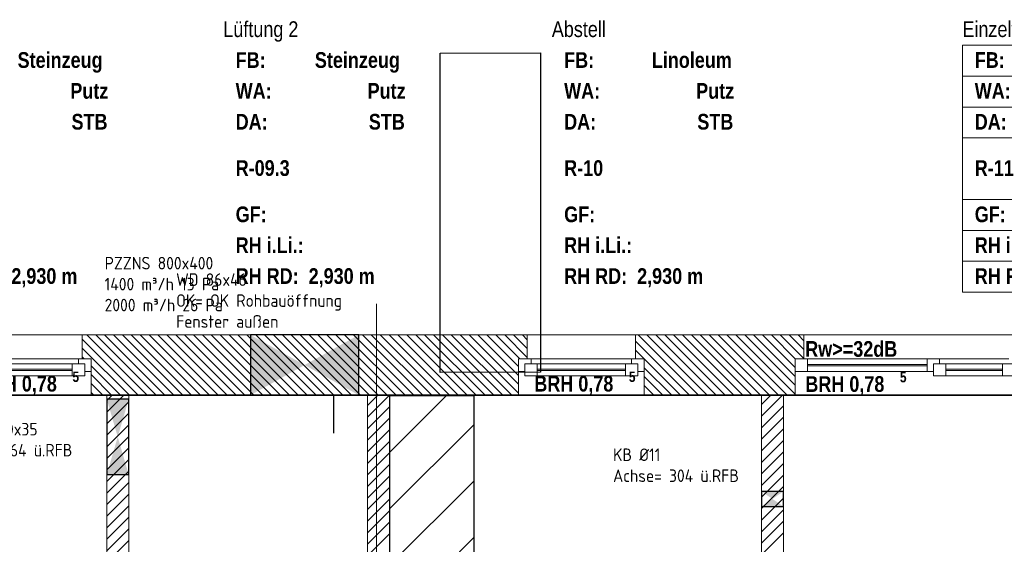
# Model space of a CAD drawing. Header units: millimetres. Extents: x 634730 to 711346, y 362082 to 425615.
# Tile 139 of 160: x 691789 to 699621, y 403270 to 407444. Entities that reach past the tile are written whole.
import ezdxf
from ezdxf.enums import TextEntityAlignment as Align

# ---------------------------------------------------------------- set-up
doc = ezdxf.new("R2010")
doc.units = ezdxf.units.MM
doc.header["$LTSCALE"] = 50
for name, pattern in [('Doppelstrichlinie', [1.093611, 0.529167, -0.211667, 0.141111, -0.211667]), ('Strichlinie', [0.4, 0.3, -0.1]), ('Strichlinie_ lang', [0.529167, 0.3175, -0.211667])]:
    doc.linetypes.add(name, pattern=pattern)
for name, color, linetype in [('1_DB-Lüftung', 30, 'Continuous'), ('1_EG', 7, 'Continuous'), ('5_FO 2', 36, 'Continuous'), ('A_Beschriftung', 7, 'Continuous'), ('A_Brandschutz', 7, 'Continuous'), ('A_Dach Belag', 7, 'Continuous'), ('A_Decke Bodenbelag', 7, 'Continuous'), ('A_Decken', 7, 'Continuous'), ('A_Deckenspiegel', 7, 'Continuous'), ('A_Möblierung fest', 7, 'Continuous'), ('A_Raumflächen', 7, 'Continuous'), ('A_Schraffuren', 7, 'Continuous'), ('A_Wände', 7, 'Continuous')]:
    doc.layers.add(name, color=color, linetype=linetype)
doc.styles.add('ERSTELLTER_STIL_1', font='ARIALN.TTF')
doc.styles.add('ERSTELLTER_STIL_2', font='ARIALNB.TTF')
doc.styles.get("Standard").update_dxf_attribs({"font": 'isocp.shx', "height": 140})

# ---------------------------------------------------------------- blocks, each defined once
blk = doc.blocks.new('Elektro_R-09.2_39_1', base_point=(38.7271, -49.2603))
blk = doc.blocks.new('Abstell_R-10_40_1', base_point=(43.6207, -49.2603))
blk = doc.blocks.new('Einzelförderung_R-11_41_1', base_point=(47.1788, -45.6281))
at = {"layer": 'A_Raumflächen', "linetype": 'Continuous', "lineweight": 0, "true_color": 0x000000}
blk.add_hatch(color=18, dxfattribs=at).paths.add_polyline_path([(47.314, -45.8302), (47.3754, -45.917), (47.4368, -45.8302)])
at = {"layer": 'A_Raumflächen', "color": 7, "linetype": 'Continuous', "lineweight": 13}
for p, q in [((47.9733, -44.7687), (46.3842, -44.7687)), ((46.3842, -44.7687), (46.3842, -46.733)), ((46.3842, -44.7687), (47.9733, -44.7687)), ((46.3842, -45.0142), (46.3842, -44.7687)), ((47.9733, -46.733), (47.9733, -44.7687)), ((47.9733, -44.7687), (47.9733, -45.0142)), ((47.9733, -45.0142), (46.3842, -45.0142)), ((46.3842, -45.0142), (47.9733, -45.0142)), ((46.3842, -45.2598), (46.3842, -45.0142)), ((47.9733, -45.0142), (47.9733, -45.2598)), ((47.9733, -45.2598), (46.3842, -45.2598)), ((46.3842, -45.2598), (47.9733, -45.2598)), ((46.3842, -45.5053), (46.3842, -45.2598)), ((47.9733, -45.2598), (47.9733, -45.5053)), ((47.9733, -45.5053), (46.3842, -45.5053)), ((46.3842, -45.5053), (47.9733, -45.5053)), ((46.3842, -45.9964), (46.3842, -45.5053)), ((47.1788, -45.5053), (47.1788, -45.9964)), ((47.9733, -45.5053), (47.9733, -45.9964)), ((47.1788, -45.7508), (47.9733, -45.7508)), ((47.9733, -45.9964), (46.3842, -45.9964)), ((46.3842, -45.9964), (47.9733, -45.9964)), ((46.3842, -46.2419), (46.3842, -45.9964)), ((47.9733, -45.9964), (47.9733, -46.2419)), ((47.9733, -46.2419), (46.3842, -46.2419)), ((46.3842, -46.2419), (47.9733, -46.2419)), ((46.3842, -46.4874), (46.3842, -46.2419)), ((47.9733, -46.2419), (47.9733, -46.4874)), ((47.9733, -46.4874), (46.3842, -46.4874)), ((46.3842, -46.4874), (47.9733, -46.4874)), ((46.3842, -46.733), (46.3842, -46.4874)), ((47.9733, -46.4874), (47.9733, -46.733)), ((46.3842, -46.733), (47.9733, -46.733)), ((47.9733, -46.733), (46.3842, -46.733))]:
    blk.add_line(p, q, dxfattribs=at)
at = {"layer": 'A_Raumflächen', "color": 7, "linetype": 'Continuous', "lineweight": 18, "flags": 128}
for points in [[(47.277, -45.5847), (47.3384, -45.6715), (47.3998, -45.5847)], [(47.314, -45.8302), (47.3754, -45.917), (47.4368, -45.8302)]]:
    blk.add_lwpolyline(points, close=True, dxfattribs=at)
at = {"layer": 'A_Raumflächen', "color": 7, "lineweight": 18, "char_height": 0.125, "attachment_point": 1, "style": 'ERSTELLTER_STIL_2'}
for s, insert in [('\\A1;{\\pql;\\pt0,0.1;\\fArial|b0|i0|c0|p0;\\W1.000000;±0,00\\fArial|b0|i0|c0|p0;\\W1.000000;\\A1{\\H.66x;\\S^  ;}\\fArial|b0|i0|c0|p0;\\W1.000000;\\fArial|b0|i0|c0|p0;\\W1.000000;\\A1{\\H.66x;\\S^  ;}}', (47.4474, -45.56)), ('\\A1;{\\pql;\\pt0,0.1;\\fArial|b0|i0|c0|p0;\\W1.000000;-0,23\\fArial|b0|i0|c0|p0;\\W1.000000;\\A1{\\H.66x;\\S^  ;}\\fArial|b0|i0|c0|p0;\\W1.000000;\\fArial|b0|i0|c0|p0;\\W1.000000;\\A1{\\H.66x;\\S^  ;}}', (47.4844, -45.8056)), ('\\A1;{\\pql;\\pt0,0.1;\\fArial|b0|i0|c0|p0;\\W1.000000;9,94\\fArial|b0|i0|c0|p0;\\W1.000000;\\A1{\\H.66x;\\S^  ;}\\fArial|b0|i0|c0|p0;\\W1.000000; m\\fArial|b0|i0|c0|p0;\\W1.000000;\\A1{\\H.66x;\\S2^  ;}}', (47.2881, -46.0529)), ('\\A1;{\\pql;\\pt0,0.1;\\fArial|b0|i0|c0|p0;\\W1.000000;2,580\\fArial|b0|i0|c0|p0;\\W1.000000;\\A1{\\H.66x;\\S^  ;}\\fArial|b0|i0|c0|p0;\\W1.000000; m\\fArial|b0|i0|c0|p0;\\W1.000000;\\A1{\\H.66x;\\S^  ;}}', (47.1922, -46.2966))]:
    blk.add_mtext(s, dxfattribs=dict(at, insert=insert))
at = {"layer": 'A_Raumflächen', "color": 7, "lineweight": 18}
for tag, style, p in [('DUMMY_850', 'ERSTELLTER_STIL_1', (47.8751, -44.5477)), ('ROOM_NAME', 'ERSTELLTER_STIL_1', (46.3842, -44.5779)), ('floorCode', 'ERSTELLTER_STIL_2', (46.4824, -44.8234)), ('stFloorCovering', 'ERSTELLTER_STIL_2', (47.1795, -44.8234)), ('wallCode', 'ERSTELLTER_STIL_2', (46.4824, -45.069)), ('stWallCovering', 'ERSTELLTER_STIL_2', (47.5321, -45.069)), ('ceilingCode', 'ERSTELLTER_STIL_2', (46.4824, -45.3145)), ('stCeilingCovering', 'ERSTELLTER_STIL_2', (47.094, -45.3145)), ('ROOM_NUMBER', 'ERSTELLTER_STIL_2', (46.4824, -45.6828)), ('measuredNetAreaCode', 'ERSTELLTER_STIL_2', (46.4824, -46.0511)), ('din277AreaCode', 'ERSTELLTER_STIL_2', (46.4824, -46.2966)), ('DUMMY_851', 'ERSTELLTER_STIL_2', (47.8751, -46.512)), ('sCustom1Value', 'ERSTELLTER_STIL_2', (46.4824, -46.5422))]:
    blk.add_attdef(tag, text='', height=0.125, dxfattribs=dict(at, style=style)).set_placement(p, align=Align.TOP_LEFT)
blk = doc.blocks.new('Lüftung 2_R-09.3_43_1', base_point=(40.7199, -49.2603))
blk = doc.blocks.new('A$C85d2cf1a')
at = {"layer": 'A_Brandschutz', "color": 1, "linetype": 'Doppelstrichlinie', "lineweight": 18, "true_color": 0xf50000}
blk.add_line((48.6446, 38.859), (48.6447, 43.0998), dxfattribs=at)
at = {"layer": 'A_Dach Belag', "color": 7, "linetype": 'Strichlinie_ lang', "lineweight": 18}
blk.add_line((40.7474, 42.8536), (55.3645, 42.8536), dxfattribs=at)
at = {"layer": 'A_Decke Bodenbelag', "color": 7, "linetype": 'Continuous', "lineweight": 25}
blk.add_line((54.8845, 42.3715), (44.4745, 42.372), dxfattribs=at)
at = {"layer": 'A_Decken', "color": 7, "linetype": 'Strichlinie_ lang', "lineweight": 25}
blk.add_line((54.8845, 42.3736), (21.3586, 42.3736), dxfattribs=at)
at = {"layer": 'A_Deckenspiegel', "color": 7, "linetype": 'Strichlinie', "lineweight": 13}
for p, q in [((51.8824, 42.3736), (51.8824, 38.9865)), ((54.8845, 42.3736), (51.8824, 42.3736))]:
    blk.add_line(p, q, dxfattribs=at)
at = {"layer": 'A_Schraffuren', "color": 253, "linetype": 'Continuous', "lineweight": 18, "true_color": 0x9f9f9f}
for p, q in [((46.4995, 42.3754), (44.6496, 42.3754)), ((46.4994, 38.986), (46.4995, 42.3754)), ((46.6746, 42.3754), (46.6745, 38.986)), ((48.5746, 42.3754), (46.6746, 42.3754)), ((48.5745, 38.986), (48.5746, 42.3754))]:
    blk.add_line(p, q, dxfattribs=at)
at = {"layer": 'A_Wände', "color": 7, "linetype": 'Continuous', "lineweight": 13}
for p, q in [((45.4445, 42.8536), (46.3045, 42.8536)), ((46.3045, 42.8536), (46.3045, 42.6636)), ((49.8445, 42.8536), (50.7045, 42.8536)), ((49.8445, 42.8536), (49.8445, 42.6636)), ((50.7045, 42.8536), (50.7045, 42.6636)), ((52.0445, 42.8536), (53.7045, 42.8536)), ((52.0445, 42.8536), (52.0445, 42.6636)), ((46.2745, 42.6636), (45.4745, 42.6636)), ((46.2245, 42.6236), (45.5245, 42.6236)), ((46.2245, 42.6236), (46.2245, 42.5286)), ((46.3245, 42.6236), (46.2245, 42.6236)), ((46.3745, 42.6636), (46.2745, 42.6636)), ((46.2745, 42.6636), (46.2745, 42.6236)), ((46.2745, 42.6236), (46.3245, 42.6236)), ((46.3045, 42.6636), (46.3745, 42.6636)), ((46.3045, 42.6636), (46.3745, 42.6636)), ((46.3245, 42.6236), (46.3245, 42.5636)), ((46.3245, 42.5286), (46.3245, 42.6236)), ((46.3745, 42.6636), (46.3745, 42.5636)), ((46.3745, 42.6636), (46.3745, 42.5636)), ((49.8745, 42.6636), (49.7745, 42.6636)), ((49.7745, 42.6636), (49.7745, 42.5636)), ((49.7745, 42.6636), (49.7745, 42.5636)), ((49.8445, 42.6636), (49.7745, 42.6636)), ((49.8445, 42.6636), (49.7745, 42.6636)), ((49.8245, 42.5636), (49.8245, 42.6236)), ((49.8245, 42.6236), (49.8745, 42.6236)), ((49.8245, 42.6236), (49.8245, 42.5286)), ((49.9245, 42.6236), (49.8245, 42.6236)), ((50.6745, 42.6636), (49.8745, 42.6636)), ((49.8745, 42.6236), (49.8745, 42.6636)), ((50.6245, 42.6236), (49.9245, 42.6236)), ((49.9245, 42.5286), (49.9245, 42.6236)), ((50.6245, 42.6236), (50.6245, 42.5286)), ((50.7245, 42.6236), (50.6245, 42.6236)), ((50.7745, 42.6636), (50.6745, 42.6636)), ((50.6745, 42.6636), (50.6745, 42.6236)), ((50.6745, 42.6236), (50.7245, 42.6236)), ((50.7045, 42.6636), (50.7745, 42.6636)), ((50.7045, 42.6636), (50.7745, 42.6636)), ((50.7245, 42.6236), (50.7245, 42.5636)), ((50.7245, 42.5286), (50.7245, 42.6236)), ((50.7745, 42.6636), (50.7745, 42.5636)), ((50.7745, 42.6636), (50.7745, 42.5636)), ((52.0745, 42.6636), (51.9745, 42.6636)), ((51.9745, 42.6636), (51.9745, 42.5636)), ((51.9745, 42.6636), (51.9745, 42.5636)), ((52.0445, 42.6636), (51.9745, 42.6636)), ((52.0445, 42.6636), (51.9745, 42.6636)), ((53.0245, 42.6636), (52.0745, 42.6636)), ((52.0745, 42.5636), (52.0745, 42.6636)), ((53.0245, 42.6186), (52.0745, 42.6186)), ((52.0745, 42.6086), (53.0245, 42.6086)), ((53.0745, 42.6636), (53.0245, 42.6636)), ((53.0245, 42.6636), (53.0245, 42.5636)), ((53.1245, 42.6636), (53.0745, 42.6636)), ((53.0745, 42.5636), (53.0745, 42.6236)), ((53.0745, 42.6236), (53.1245, 42.6236)), ((53.0745, 42.6236), (53.0745, 42.5286)), ((53.1745, 42.6236), (53.0745, 42.6236)), ((53.6745, 42.6636), (53.1245, 42.6636)), ((53.1245, 42.6236), (53.1245, 42.6636)), ((53.6245, 42.6236), (53.1745, 42.6236)), ((53.1745, 42.5286), (53.1745, 42.6236)), ((53.6245, 42.6236), (53.6245, 42.5286)), ((53.7245, 42.6236), (53.6245, 42.6236)), ((46.2245, 42.5811), (45.5245, 42.5811)), ((45.5245, 42.5711), (46.2245, 42.5711)), ((45.5245, 42.5286), (46.2245, 42.5286)), ((46.2245, 42.5286), (46.3245, 42.5286)), ((46.3245, 42.5636), (46.3745, 42.5636)), ((46.3745, 42.5636), (46.3745, 42.3736)), ((49.7745, 42.5636), (49.8245, 42.5636)), ((49.7745, 42.5636), (49.7745, 42.3736)), ((49.8245, 42.5286), (49.9245, 42.5286)), ((50.6245, 42.5811), (49.9245, 42.5811)), ((49.9245, 42.5711), (50.6245, 42.5711)), ((49.9245, 42.5286), (50.6245, 42.5286)), ((50.6245, 42.5286), (50.7245, 42.5286)), ((50.7245, 42.5636), (50.7745, 42.5636)), ((50.7745, 42.5636), (50.7745, 42.3736)), ((51.9745, 42.5636), (52.0745, 42.5636)), ((51.9745, 42.5636), (51.9745, 42.3736)), ((52.0745, 42.5636), (53.0245, 42.5636)), ((53.0245, 42.5636), (53.0745, 42.5636)), ((53.0745, 42.5286), (53.1745, 42.5286)), ((53.6245, 42.5811), (53.1745, 42.5811)), ((53.1745, 42.5711), (53.6245, 42.5711)), ((53.1745, 42.5286), (53.6245, 42.5286)), ((53.6245, 42.5286), (53.7245, 42.5286)), ((45.3745, 42.3736), (46.3745, 42.3736)), ((49.7745, 42.3736), (50.7745, 42.3736)), ((51.9745, 42.3736), (53.7745, 42.3736))]:
    blk.add_line(p, q, dxfattribs=at)
at = {"layer": 'A_Wände', "color": 7, "linetype": 'Continuous', "lineweight": 18}
for p, q in [((46.3045, 42.8536), (46.3045, 42.6636)), ((49.8445, 42.8536), (46.3045, 42.8536)), ((49.8445, 42.8536), (49.8445, 42.6636)), ((50.7045, 42.8536), (50.7045, 42.6636)), ((52.0445, 42.8536), (50.7045, 42.8536)), ((52.0445, 42.8536), (52.0445, 42.6636)), ((46.3045, 42.6636), (46.3745, 42.6636)), ((46.3745, 42.6636), (46.3745, 42.5636)), ((49.8445, 42.6636), (49.7745, 42.6636)), ((49.7745, 42.6636), (49.7745, 42.5636)), ((50.7045, 42.6636), (50.7745, 42.6636)), ((50.7745, 42.6636), (50.7745, 42.5636)), ((52.0445, 42.6636), (51.9745, 42.6636)), ((51.9745, 42.6636), (51.9745, 42.5636)), ((46.3745, 42.5636), (46.3745, 42.3736)), ((49.7745, 42.5636), (49.7745, 42.3736)), ((50.7745, 42.5636), (50.7745, 42.3736)), ((51.9745, 42.5636), (51.9745, 42.3736)), ((46.3745, 42.3736), (49.7745, 42.3736)), ((46.6745, 42.3736), (46.4995, 42.3736)), ((46.4995, 42.3736), (46.4995, 38.9865)), ((46.6745, 38.9865), (46.6745, 42.3736)), ((48.7495, 42.3736), (48.5745, 42.3736)), ((48.5745, 42.3736), (48.5745, 38.9865)), ((48.7495, 38.9865), (48.7495, 42.3736)), ((50.7745, 42.3736), (51.9745, 42.3736)), ((51.7074, 42.3736), (51.7074, 38.9865)), ((51.8824, 42.3736), (51.7074, 42.3736)), ((51.8824, 38.9865), (51.8824, 42.3736))]:
    blk.add_line(p, q, dxfattribs=at)
at = {"layer": 'A_Wände', "color": 8, "linetype": 'Continuous', "lineweight": 18}
for p, q in [((46.8213, 42.3736), (46.3413, 42.8536)), ((46.892, 42.3736), (46.412, 42.8536)), ((46.9627, 42.3736), (46.4827, 42.8536)), ((47.0334, 42.3736), (46.5534, 42.8536)), ((47.1041, 42.3736), (46.6241, 42.8536)), ((47.1748, 42.3736), (46.6948, 42.8536)), ((47.2455, 42.3736), (46.7655, 42.8536)), ((47.3162, 42.3736), (46.8362, 42.8536)), ((47.3869, 42.3736), (46.9069, 42.8536)), ((47.4577, 42.3736), (46.9777, 42.8536)), ((47.5284, 42.3736), (47.0484, 42.8536)), ((47.5991, 42.3736), (47.1191, 42.8536)), ((47.6698, 42.3736), (47.1898, 42.8536)), ((47.7405, 42.3736), (47.2605, 42.8536)), ((47.8112, 42.3736), (47.3312, 42.8536)), ((47.8819, 42.3736), (47.4019, 42.8536)), ((47.9526, 42.3736), (47.4726, 42.8536)), ((48.0233, 42.3736), (47.5433, 42.8536)), ((48.0941, 42.3736), (47.6141, 42.8536)), ((48.1648, 42.3736), (47.6848, 42.8536)), ((48.2355, 42.3736), (47.7555, 42.8536)), ((48.3062, 42.3736), (47.8262, 42.8536)), ((48.3769, 42.3736), (47.8969, 42.8536)), ((48.4476, 42.3736), (47.9676, 42.8536)), ((48.5183, 42.3736), (48.0383, 42.8536)), ((48.589, 42.3736), (48.109, 42.8536)), ((48.6597, 42.3736), (48.1797, 42.8536)), ((48.7305, 42.3736), (48.2505, 42.8536)), ((48.8012, 42.3736), (48.3212, 42.8536)), ((48.8719, 42.3736), (48.3919, 42.8536)), ((48.9426, 42.3736), (48.4626, 42.8536)), ((49.0133, 42.3736), (48.5333, 42.8536)), ((49.084, 42.3736), (48.604, 42.8536)), ((49.1547, 42.3736), (48.6747, 42.8536)), ((49.2254, 42.3736), (48.7454, 42.8536)), ((49.2961, 42.3736), (48.8161, 42.8536)), ((49.3668, 42.3736), (48.8868, 42.8536)), ((49.4376, 42.3736), (48.9576, 42.8536)), ((49.5083, 42.3736), (49.0283, 42.8536)), ((49.579, 42.3736), (49.099, 42.8536)), ((49.6497, 42.3736), (49.1697, 42.8536)), ((49.7204, 42.3736), (49.2404, 42.8536)), ((49.7745, 42.3902), (49.3111, 42.8536)), ((49.7745, 42.4609), (49.3818, 42.8536)), ((49.7745, 42.5316), (49.4525, 42.8536)), ((49.7745, 42.6024), (49.5232, 42.8536)), ((49.784, 42.6636), (49.594, 42.8536)), ((49.8445, 42.6738), (49.6647, 42.8536)), ((49.8445, 42.7445), (49.7354, 42.8536)), ((49.8445, 42.8152), (49.8061, 42.8536)), ((51.2053, 42.3736), (50.7253, 42.8536)), ((51.276, 42.3736), (50.796, 42.8536)), ((51.3467, 42.3736), (50.8667, 42.8536)), ((51.4175, 42.3736), (50.9375, 42.8536)), ((51.4882, 42.3736), (51.0082, 42.8536)), ((51.5589, 42.3736), (51.0789, 42.8536)), ((51.6296, 42.3736), (51.1496, 42.8536)), ((51.7003, 42.3736), (51.2203, 42.8536)), ((51.771, 42.3736), (51.291, 42.8536)), ((51.8417, 42.3736), (51.3617, 42.8536)), ((51.9124, 42.3736), (51.4324, 42.8536)), ((51.9745, 42.3823), (51.5031, 42.8536)), ((51.9745, 42.453), (51.5739, 42.8536)), ((51.9745, 42.5237), (51.6446, 42.8536)), ((51.9745, 42.5944), (51.7153, 42.8536)), ((51.976, 42.6636), (51.786, 42.8536)), ((52.0445, 42.6658), (51.8567, 42.8536)), ((52.0445, 42.7365), (51.9274, 42.8536)), ((52.0445, 42.8072), (51.9981, 42.8536)), ((46.7506, 42.3736), (46.3045, 42.8197)), ((51.1346, 42.3736), (50.7045, 42.8037)), ((46.6798, 42.3736), (46.3045, 42.749)), ((50.7739, 42.6636), (50.7045, 42.733)), ((46.3191, 42.6636), (46.3045, 42.6782)), ((46.6091, 42.3736), (46.3745, 42.6082)), ((51.0639, 42.3736), (50.7745, 42.663)), ((46.5384, 42.3736), (46.3745, 42.5375)), ((50.9932, 42.3736), (50.7745, 42.5923)), ((46.4677, 42.3736), (46.3745, 42.4668)), ((50.9225, 42.3736), (50.7745, 42.5216)), ((50.8518, 42.3736), (50.7745, 42.4509)), ((46.397, 42.3736), (46.3745, 42.3961)), ((46.4995, 42.3304), (46.5427, 42.3736)), ((46.4995, 42.2385), (46.6346, 42.3736)), ((48.5745, 42.2912), (48.657, 42.3736)), ((48.5745, 42.1992), (48.7489, 42.3736)), ((50.7811, 42.3736), (50.7745, 42.3802)), ((51.7074, 42.2987), (51.7824, 42.3736)), ((51.7074, 42.2068), (51.8743, 42.3736)), ((46.4995, 42.1466), (46.6745, 42.3216)), ((46.4995, 42.0546), (46.6745, 42.2296)), ((48.5745, 42.1073), (48.7495, 42.2823)), ((51.7074, 42.1149), (51.8824, 42.2899)), ((46.4995, 41.9627), (46.6745, 42.1377)), ((48.5745, 42.0154), (48.7495, 42.1904)), ((51.7074, 42.0229), (51.8824, 42.1979)), ((48.5745, 41.9235), (48.7495, 42.0985)), ((51.7074, 41.931), (51.8824, 42.106)), ((46.4995, 41.8708), (46.6745, 42.0458)), ((48.5745, 41.8316), (48.7495, 42.0066)), ((51.7074, 41.8391), (51.8824, 42.0141)), ((46.4995, 41.7789), (46.6745, 41.9539)), ((48.5745, 41.7396), (48.7495, 41.9146)), ((51.7074, 41.7472), (51.8824, 41.9222)), ((46.4995, 41.687), (46.6745, 41.862)), ((51.7074, 41.6552), (51.8824, 41.8302)), ((46.4995, 41.595), (46.6745, 41.77)), ((48.5745, 41.6477), (48.7495, 41.8227)), ((46.4995, 41.5031), (46.6745, 41.6781)), ((48.5745, 41.5558), (48.7495, 41.7308)), ((51.7074, 41.5633), (51.8824, 41.7383)), ((48.5745, 41.4639), (48.7495, 41.6389)), ((51.7074, 41.4714), (51.8824, 41.6464)), ((46.4995, 41.4112), (46.6745, 41.5862)), ((48.5745, 41.3719), (48.7495, 41.5469)), ((51.7074, 41.3795), (51.8824, 41.5545)), ((46.4995, 41.3193), (46.6745, 41.4943)), ((48.5745, 41.28), (48.7495, 41.455)), ((51.7074, 41.2875), (51.8824, 41.4625)), ((46.4995, 41.2273), (46.6745, 41.4023)), ((48.5745, 41.1881), (48.7495, 41.3631)), ((51.7074, 41.1956), (51.8824, 41.3706)), ((46.4995, 41.1354), (46.6745, 41.3104)), ((51.7074, 41.1037), (51.8824, 41.2787)), ((46.4995, 41.0435), (46.6745, 41.2185)), ((48.5745, 41.0962), (48.7495, 41.2712))]:
    blk.add_line(p, q, dxfattribs=at)
at = {"layer": 'A_Raumflächen', "color": 7, "linetype": 'Continuous', "lineweight": 18}
ref = blk.add_blockref('Elektro_R-09.2_39_1', (45.8565, 44.2985), dxfattribs=at)
ref.add_attrib('ROOM_NAME', 'Elektro', dxfattribs={"color": 7, "lineweight": 18, "height": 0.125, "style": 'ERSTELLTER_STIL_1'}).set_placement((45.0619, 45.3486), align=Align.TOP_LEFT)
ref.add_attrib('ROOM_NUMBER', 'R-09.2', dxfattribs={"color": 7, "lineweight": 18, "height": 0.125, "style": 'ERSTELLTER_STIL_2'}).set_placement((45.1601, 44.2437), align=Align.TOP_LEFT)
ref.add_attrib('floorCode', 'FB: ', dxfattribs={"color": 7, "lineweight": 18, "height": 0.125, "style": 'ERSTELLTER_STIL_2'}).set_placement((45.1601, 45.1031), align=Align.TOP_LEFT)
ref.add_attrib('stFloorCovering', 'Steinzeug', dxfattribs={"color": 7, "lineweight": 18, "height": 0.125, "style": 'ERSTELLTER_STIL_2'}).set_placement((45.7903, 45.1031), align=Align.TOP_LEFT)
ref.add_attrib('wallCode', 'WA: ', dxfattribs={"color": 7, "lineweight": 18, "height": 0.125, "style": 'ERSTELLTER_STIL_2'}).set_placement((45.1601, 44.8575), align=Align.TOP_LEFT)
ref.add_attrib('stWallCovering', 'Putz', dxfattribs={"color": 7, "lineweight": 18, "height": 0.125, "style": 'ERSTELLTER_STIL_2'}).set_placement((46.2098, 44.8575), align=Align.TOP_LEFT)
ref.add_attrib('ceilingCode', 'DA: ', dxfattribs={"color": 7, "lineweight": 18, "height": 0.125, "style": 'ERSTELLTER_STIL_2'}).set_placement((45.1601, 44.612), align=Align.TOP_LEFT)
ref.add_attrib('stCeilingCovering', 'STB', dxfattribs={"color": 7, "lineweight": 18, "height": 0.125, "style": 'ERSTELLTER_STIL_2'}).set_placement((46.2194, 44.612), align=Align.TOP_LEFT)
ref.add_attrib('measuredNetAreaCode', 'GF: ', dxfattribs={"color": 7, "lineweight": 18, "height": 0.125, "style": 'ERSTELLTER_STIL_2'}).set_placement((45.1601, 43.8754), align=Align.TOP_LEFT)
ref.add_attrib('sCustom1Value', 'RH RD:  2,930 m', dxfattribs={"color": 7, "lineweight": 18, "height": 0.125, "style": 'ERSTELLTER_STIL_2'}).set_placement((45.1601, 43.3843), align=Align.TOP_LEFT)
ref.add_attrib('din277AreaCode', 'RH i.Li.: ', dxfattribs={"color": 7, "lineweight": 18, "height": 0.125, "style": 'ERSTELLTER_STIL_2'}).set_placement((45.1601, 43.6299), align=Align.TOP_LEFT)
ref = blk.add_blockref('Lüftung 2_R-09.3_43_1', (48.2212, 44.2985), dxfattribs=at)
ref.add_attrib('ROOM_NAME', 'Lüftung 2', dxfattribs={"color": 7, "lineweight": 18, "height": 0.125, "style": 'ERSTELLTER_STIL_1'}).set_placement((47.4266, 45.3486), align=Align.TOP_LEFT)
ref.add_attrib('ROOM_NUMBER', 'R-09.3', dxfattribs={"color": 7, "lineweight": 18, "height": 0.125, "style": 'ERSTELLTER_STIL_2'}).set_placement((47.5249, 44.2437), align=Align.TOP_LEFT)
ref.add_attrib('floorCode', 'FB: ', dxfattribs={"color": 7, "lineweight": 18, "height": 0.125, "style": 'ERSTELLTER_STIL_2'}).set_placement((47.5249, 45.1031), align=Align.TOP_LEFT)
ref.add_attrib('stFloorCovering', 'Steinzeug', dxfattribs={"color": 7, "lineweight": 18, "height": 0.125, "style": 'ERSTELLTER_STIL_2'}).set_placement((48.1551, 45.1031), align=Align.TOP_LEFT)
ref.add_attrib('wallCode', 'WA: ', dxfattribs={"color": 7, "lineweight": 18, "height": 0.125, "style": 'ERSTELLTER_STIL_2'}).set_placement((47.5249, 44.8575), align=Align.TOP_LEFT)
ref.add_attrib('stWallCovering', 'Putz', dxfattribs={"color": 7, "lineweight": 18, "height": 0.125, "style": 'ERSTELLTER_STIL_2'}).set_placement((48.5745, 44.8575), align=Align.TOP_LEFT)
ref.add_attrib('ceilingCode', 'DA: ', dxfattribs={"color": 7, "lineweight": 18, "height": 0.125, "style": 'ERSTELLTER_STIL_2'}).set_placement((47.5249, 44.612), align=Align.TOP_LEFT)
ref.add_attrib('stCeilingCovering', 'STB', dxfattribs={"color": 7, "lineweight": 18, "height": 0.125, "style": 'ERSTELLTER_STIL_2'}).set_placement((48.5842, 44.612), align=Align.TOP_LEFT)
ref.add_attrib('measuredNetAreaCode', 'GF: ', dxfattribs={"color": 7, "lineweight": 18, "height": 0.125, "style": 'ERSTELLTER_STIL_2'}).set_placement((47.5249, 43.8754), align=Align.TOP_LEFT)
ref.add_attrib('sCustom1Value', 'RH RD:  2,930 m', dxfattribs={"color": 7, "lineweight": 18, "height": 0.125, "style": 'ERSTELLTER_STIL_2'}).set_placement((47.5249, 43.3843), align=Align.TOP_LEFT)
ref.add_attrib('din277AreaCode', 'RH i.Li.: ', dxfattribs={"color": 7, "lineweight": 18, "height": 0.125, "style": 'ERSTELLTER_STIL_2'}).set_placement((47.5249, 43.6299), align=Align.TOP_LEFT)
ref = blk.add_blockref('Abstell_R-10_40_1', (50.8343, 44.2985), dxfattribs=at)
ref.add_attrib('ROOM_NAME', 'Abstell', dxfattribs={"color": 7, "lineweight": 18, "height": 0.125, "style": 'ERSTELLTER_STIL_1'}).set_placement((50.0397, 45.3486), align=Align.TOP_LEFT)
ref.add_attrib('ROOM_NUMBER', 'R-10', dxfattribs={"color": 7, "lineweight": 18, "height": 0.125, "style": 'ERSTELLTER_STIL_2'}).set_placement((50.1379, 44.2437), align=Align.TOP_LEFT)
ref.add_attrib('floorCode', 'FB: ', dxfattribs={"color": 7, "lineweight": 18, "height": 0.125, "style": 'ERSTELLTER_STIL_2'}).set_placement((50.1379, 45.1031), align=Align.TOP_LEFT)
ref.add_attrib('stFloorCovering', 'Linoleum', dxfattribs={"color": 7, "lineweight": 18, "height": 0.125, "style": 'ERSTELLTER_STIL_2'}).set_placement((50.8349, 45.1031), align=Align.TOP_LEFT)
ref.add_attrib('wallCode', 'WA: ', dxfattribs={"color": 7, "lineweight": 18, "height": 0.125, "style": 'ERSTELLTER_STIL_2'}).set_placement((50.1379, 44.8575), align=Align.TOP_LEFT)
ref.add_attrib('stWallCovering', 'Putz', dxfattribs={"color": 7, "lineweight": 18, "height": 0.125, "style": 'ERSTELLTER_STIL_2'}).set_placement((51.1876, 44.8575), align=Align.TOP_LEFT)
ref.add_attrib('ceilingCode', 'DA: ', dxfattribs={"color": 7, "lineweight": 18, "height": 0.125, "style": 'ERSTELLTER_STIL_2'}).set_placement((50.1379, 44.612), align=Align.TOP_LEFT)
ref.add_attrib('stCeilingCovering', 'STB', dxfattribs={"color": 7, "lineweight": 18, "height": 0.125, "style": 'ERSTELLTER_STIL_2'}).set_placement((51.1972, 44.612), align=Align.TOP_LEFT)
ref.add_attrib('measuredNetAreaCode', 'GF: ', dxfattribs={"color": 7, "lineweight": 18, "height": 0.125, "style": 'ERSTELLTER_STIL_2'}).set_placement((50.1379, 43.8754), align=Align.TOP_LEFT)
ref.add_attrib('sCustom1Value', 'RH RD:  2,930 m', dxfattribs={"color": 7, "lineweight": 18, "height": 0.125, "style": 'ERSTELLTER_STIL_2'}).set_placement((50.1379, 43.3843), align=Align.TOP_LEFT)
ref.add_attrib('din277AreaCode', 'RH i.Li.: ', dxfattribs={"color": 7, "lineweight": 18, "height": 0.125, "style": 'ERSTELLTER_STIL_2'}).set_placement((50.1379, 43.6299), align=Align.TOP_LEFT)
blk.add_blockref('Einzelförderung_R-11_41_1', (54.1002, 44.2985), dxfattribs=at).add_auto_attribs({'ROOM_NAME': 'Einzelförderung', 'ROOM_NUMBER': 'R-11', 'floorCode': 'FB: ', 'stFloorCovering': 'Linoleum', 'wallCode': 'WA: ', 'stWallCovering': 'Putz', 'ceilingCode': 'DA: ', 'stCeilingCovering': 'UHD R 25', 'measuredNetAreaCode': 'GF: ', 'sCustom1Value': 'RH RD:  2,930 m', 'din277AreaCode': 'RH i.Li.: '})
at = {"layer": 'A_Beschriftung', "color": 253, "true_color": 0x9f9f9f, "style": 'ERSTELLTER_STIL_2'}
blk.add_text('Rw>=32dB', height=0.125, dxfattribs=at).set_placement((52.0554, 42.6793))
at = {"layer": 'A_Beschriftung', "color": 7, "style": 'ERSTELLTER_STIL_2'}
for s, height, p in [('BRH 0,78', 0.125, (45.4742, 42.403)), ('5', 0.0825, (46.2265, 42.4792)), ('BRH 0,78', 0.125, (49.9006, 42.403)), ('5', 0.0825, (50.6529, 42.4792)), ('5', 0.0825, (52.8087, 42.4764)), ('BRH 0,78', 0.125, (52.0564, 42.4002))]:
    blk.add_text(s, height=height, dxfattribs=at).set_placement(p)
at = {"layer": 'A_Möblierung fest', "color": 7, "lineweight": 13, "style": 'ERSTELLTER_STIL_2', "text_generation_flag": 2}
blk.add_attdef('txt', text='', height=0.12, rotation=359.99883, dxfattribs=at).set_placement((23.514, 39.2921), align=Align.MIDDLE_CENTER)
at = {"layer": 'A_Möblierung fest', "color": 7, "lineweight": 13, "style": 'ERSTELLTER_STIL_2'}
blk.add_attdef('txt', text='', height=0.12, dxfattribs=at).set_placement((10.172, 25.6523), align=Align.MIDDLE_CENTER)
at = {"layer": 'A_Raumflächen', "color": 7, "lineweight": 18}
for tag, style, p in [('ROOM_NAME', 'ERSTELLTER_STIL_1', (30.4276, 25.9283)), ('DUMMY_850', 'ERSTELLTER_STIL_1', (31.5414, 25.9585)), ('ROOM_NAME', 'ERSTELLTER_STIL_1', (47.266, 25.9283)), ('DUMMY_850', 'ERSTELLTER_STIL_1', (48.3798, 25.9585)), ('floorCode', 'ERSTELLTER_STIL_2', (30.5258, 25.6828)), ('stFloorCovering', 'ERSTELLTER_STIL_2', (31.0934, 25.6828)), ('floorCode', 'ERSTELLTER_STIL_2', (47.3642, 25.6828)), ('stFloorCovering', 'ERSTELLTER_STIL_2', (47.9319, 25.6828)), ('DUMMY_851', 'ERSTELLTER_STIL_2', (30.5258, 25.4675)), ('DUMMY_851', 'ERSTELLTER_STIL_2', (47.3642, 25.4675)), ('measuredNetAreaCode', 'ERSTELLTER_STIL_2', (30.5258, 25.1917)), ('measuredNetAreaCode', 'ERSTELLTER_STIL_2', (47.3642, 25.1917))]:
    blk.add_attdef(tag, text='', height=0.125, dxfattribs=dict(at, style=style)).set_placement(p, align=Align.TOP_LEFT)

msp = doc.modelspace()

# ---------------------------------------------------------------- hatches: boundary and pattern name
at = {"layer": '1_EG'}
h = msp.add_hatch(dxfattribs=at)
h.set_pattern_fill('ANSI31', color=6, scale=100)
h.set_pattern_definition([(45, (693109.5, 397440.12), (-224.506, 224.506), [])])
h.paths.add_polyline_path([(695403.7, 404453.1), (694731.3, 404453.1), (694731.3, 401068.8), (695403.7, 401068.8)])

# ---------------------------------------------------------------- linework, layer by layer
msp.add_line((694285.2, 404454.3, 62213.7), (694285.2, 404154.3, 62213.7))
at = {"layer": '1_DB-Lüftung'}
for points, elevation in [([(693625.2, 404456.9), (694485.2, 404456.9), (694485.2, 404935.9), (693625.2, 404935.9)], 61695), ([(692481.2, 403824.4), (692656.2, 403824.4), (692656.2, 404424.4), (692481.2, 404424.4)], 61830.2), ([(697689.1, 403691), (697689.1, 403571), (697864.4, 403571), (697864.4, 403691)], 61695)]:
    msp.add_lwpolyline(points, close=True, dxfattribs=dict(at, elevation=elevation))
for points in [[(693625.2, 404935.9, 61695), (693625.2, 404456.9, 61695), (694485.2, 404456.9, 61695), (694485.2, 404935.9, 61695)], [(692656.2, 404424.4, 61830.2), (692481.2, 404424.4, 61830.2), (692481.2, 403824.4, 61830.2), (692656.2, 403824.4, 61830.2)], [(697864.4, 403691, 61695), (697689.1, 403691, 61695), (697689.1, 403571, 61695), (697864.4, 403571, 61695)]]:
    msp.add_solid(points, dxfattribs=at)
at = {"layer": '1_EG', "color": 7, "elevation": 61999.8}
msp.add_lwpolyline([(694731.3, 401068.8), (695403.7, 401068.8), (695403.7, 404451.9), (694731.3, 404451.9)], close=True, dxfattribs=at)

# ---------------------------------------------------------------- texts
at = {"layer": '1_DB-Lüftung', "char_height": 100, "attachment_point": 1}
for s, width, heights, insert in [('\\A1;WD 86x46\\POK= OK Rohbauöffnung Fenster außen', 1447.809, [444.5], (693033.2, 405426, 61689.3)), ('WD 60x35\\PUK= 264 ü.RFB', 1722.207, [0], (691379.9, 404235.6, 61689.3)), ('\\A1;KB %%C11\\PAchse= 304 ü.RFB', 1722.207, [0], (696508.8, 404032.4, 61689.3))]:
    msp.add_mtext_dynamic_manual_height_columns(s, width=width, gutter_width=700, heights=heights, dxfattribs=dict(at, insert=insert))

# ---------------------------------------------------------------- next in the draw order: block references
at = {"layer": '1_EG', "xscale": 1000, "yscale": 1000, "zscale": 1000}
msp.add_blockref('A$C85d2cf1a', (645981.7, 362082.4, 41515.3), dxfattribs=at)

# ---------------------------------------------------------------- next in the draw order: linework, layer by layer
at = {"layer": '1_EG', "elevation": 62197.4}
msp.add_lwpolyline([(695132.5, 407178.2), (695932.4, 407180.7), (695932.4, 404640.5), (695132.5, 404638.1)], close=True, dxfattribs=at)

# ---------------------------------------------------------------- next in the draw order: texts
at = {"layer": '5_FO 2', "insert": (692464.3, 405556.9, 61689.3), "char_height": 100, "attachment_point": 1}
msp.add_mtext_dynamic_manual_height_columns('\\A1;PZZNS 800x400\\P1400 m³/h 13 Pa\\P2000 m³/h 26 Pa', width=1464.437, gutter_width=700, heights=[520.9], dxfattribs=at)

doc.saveas('drawing.dxf')
